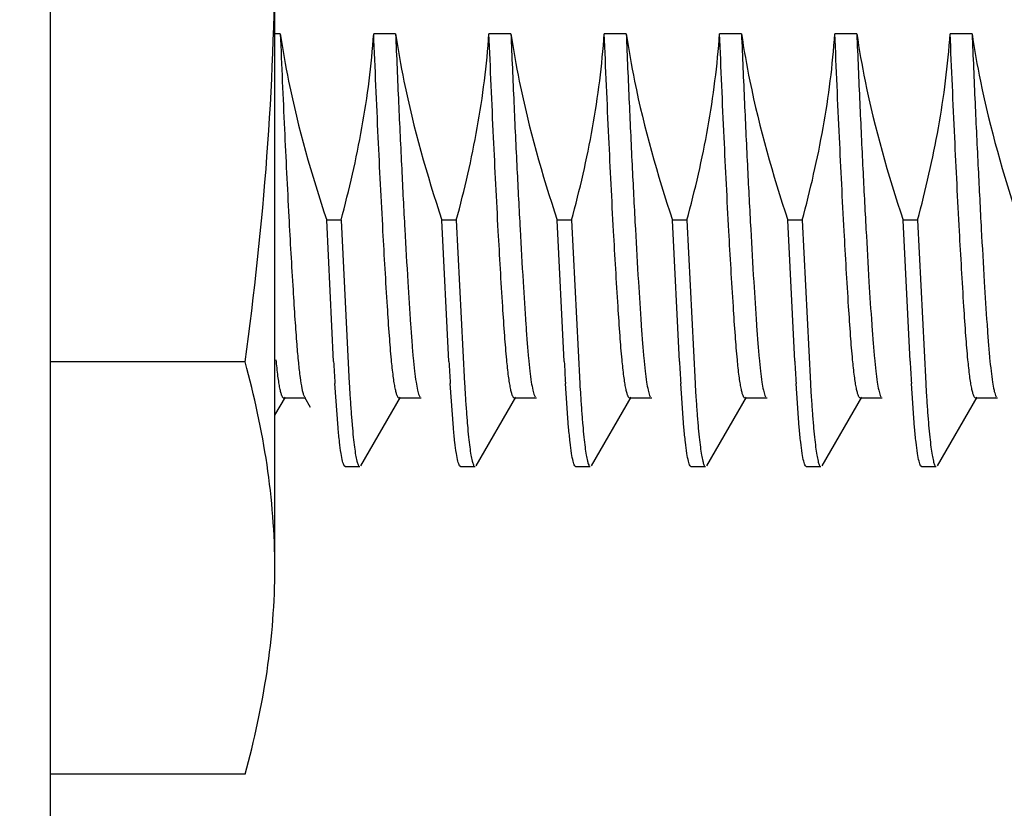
# Model space of a CAD drawing. Header units: inches. Extents: x 0 to 34, y 0 to 22.
# Tile 45 of 55: x 21.973 to 22.21, y 17.28 to 17.47. Entities that reach past the tile are written whole.
import ezdxf

# ---------------------------------------------------------------- set-up
doc = ezdxf.new("R2010")
doc.units = ezdxf.units.IN
doc.header["$LTSCALE"] = 1.87
doc.header["$MEASUREMENT"] = 0
doc.layers.get('0').update_dxf_attribs({"linetype": 'CONTINUOUS'})
doc.layers.add('DIMENSIONS', color=7, linetype='CONTINUOUS')
doc.styles.get("Standard").update_dxf_attribs({"font": 'txt', "width": 0.8})
doc.dimstyles.new('DIMSTYLE_1', dxfattribs={"dimtxt": 0.125, "dimasz": 0.18, "dimexe": 0.125, "dimexo": 0.0625, "dimgap": 0.0625, "dimtad": 0, "dimtih": 1, "dimtoh": 1, "dimdec": 3, "dimzin": 4, "dimdsep": 46, "dimtxsty": 'STANDARD', "dimblk": '_FILLED', "dimblk1": '_FILLED', "dimblk2": '_FILLED', "dimcen": 0.09, "dimadec": 0, "dimazin": 0, "dimtp": 0.01, "dimtm": 0.01, "dimtfac": 1, "dimtdec": 3, "dimtofl": 0, "dimtmove": 0, "dimatfit": 3, "dimldrblk": '_FILLED', "dimfxl": 1, "dimtolj": 1, "dimtzin": 4, "dimarcsym": 0})

# ---------------------------------------------------------------- blocks, each defined once
blk = doc.blocks.new('_FILLED')
at = {"color": 0, "linetype": 'BYBLOCK'}
blk.add_solid([(0, 0), (-1, 0.1736111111), (-1, -0.1736111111)], dxfattribs=at)
blk = doc.blocks.new('*D3')
at = {"layer": 'DIMENSIONS', "color": 2, "linetype": 'CONTINUOUS'}
for p, q in [((19.2781019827, 19.4786858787), (24.8892428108, 19.4786858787)), ((24.7642428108, 19.4786858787), (24.7642428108, 17.4036858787)), ((24.7642428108, 15.0786858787), (24.7642428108, 17.1536858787)), ((19.2781019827, 15.0786858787), (24.8892428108, 15.0786858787))]:
    blk.add_line(p, q, dxfattribs=at)
at = {"layer": 'DIMENSIONS', "color": 2, "linetype": 'CONTINUOUS', "xscale": 0.18, "yscale": 0.18, "zscale": 0.18}
for p, rotation in [((24.7642428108, 19.4786858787), 90), ((24.7642428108, 15.0786858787), 270)]:
    blk.add_blockref('_FILLED', p, dxfattribs=dict(at, rotation=rotation))
at = {"layer": 'DIMENSIONS', "color": 2, "linetype": 'CONTINUOUS', "insert": (24.7642428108, 17.3411858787), "char_height": 0.125, "width": 1.425, "attachment_point": 2, "line_spacing_factor": 0.9}
blk.add_mtext('4.400{\\Ftxt.shx;\\W1.000000;\\H0.125000; }[111.76]', dxfattribs=at)
blk = doc.blocks.new('*D4')
at = {"layer": 'DIMENSIONS', "color": 2, "linetype": 'CONTINUOUS'}
for p, q in [((23.4960885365, 19.4786858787), (23.4960885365, 19.8386858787)), ((19.2781019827, 19.4786858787), (23.6210885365, 19.4786858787)), ((13.2281019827, 17.0456858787), (23.6210885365, 17.0456858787)), ((23.4960885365, 17.0456858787), (23.4960885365, 16.6856858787))]:
    blk.add_line(p, q, dxfattribs=at)
at = {"layer": 'DIMENSIONS', "color": 2, "linetype": 'CONTINUOUS', "xscale": 0.18, "yscale": 0.18, "zscale": 0.18}
for p, rotation in [((23.4960885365, 19.4786858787), 270), ((23.4960885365, 17.0456858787), 90)]:
    blk.add_blockref('_FILLED', p, dxfattribs=dict(at, rotation=rotation))
at = {"layer": 'DIMENSIONS', "color": 2, "linetype": 'CONTINUOUS', "insert": (23.4960885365, 18.3246858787), "char_height": 0.125, "width": 1.225, "attachment_point": 2, "line_spacing_factor": 0.9}
blk.add_mtext('2.433{\\Ftxt.shx;\\W1.000000;\\H0.125000; }[61.8]', dxfattribs=at)

msp = doc.modelspace()

# ---------------------------------------------------------------- linework, layer by layer
at = {"color": 7, "linetype": 'CONTINUOUS'}
for p, q in [((21.9804358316, 19.7844757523), (21.9804506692, 14.7832961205)), ((22.0346001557, 17.3379176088), (22.0345956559, 17.5157859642)), ((22.0359111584, 17.4666568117), (22.0345968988, 17.4666567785)), ((22.0636889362, 17.4666575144), (22.0584133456, 17.466657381)), ((22.091466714, 17.4666582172), (22.0861911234, 17.4666580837)), ((22.1192444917, 17.4666589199), (22.1139689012, 17.4666587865)), ((22.1470222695, 17.4666596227), (22.141746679, 17.4666594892)), ((22.1748000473, 17.4666603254), (22.1695244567, 17.4666601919)), ((22.202577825, 17.4666610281), (22.1973022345, 17.4666608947)), ((22.050537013, 17.4217081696), (22.0470873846, 17.4217080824)), ((22.0487539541, 17.3877243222), (22.0470873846, 17.4217080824)), ((22.050537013, 17.4217081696), (22.0525145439, 17.3824213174)), ((22.0783147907, 17.4217088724), (22.0748651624, 17.4217087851)), ((22.0765317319, 17.387725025), (22.0748651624, 17.4217087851)), ((22.0783147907, 17.4217088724), (22.0802923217, 17.3824220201)), ((22.1060925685, 17.4217095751), (22.1026429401, 17.4217094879)), ((22.1043095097, 17.3877257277), (22.1026429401, 17.4217094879)), ((22.1060925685, 17.4217095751), (22.1080700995, 17.3824227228)), ((22.1338703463, 17.4217102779), (22.1304207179, 17.4217101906)), ((22.1320872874, 17.3877264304), (22.1304207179, 17.4217101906)), ((22.1338703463, 17.4217102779), (22.1358478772, 17.3824234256)), ((22.161648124, 17.4217109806), (22.1581984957, 17.4217108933)), ((22.1598650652, 17.3877271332), (22.1581984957, 17.4217108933)), ((22.161648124, 17.4217109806), (22.163625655, 17.3824241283)), ((22.1894259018, 17.4217116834), (22.1859762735, 17.4217115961)), ((22.187642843, 17.3877278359), (22.1859762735, 17.4217115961)), ((22.1894259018, 17.4217116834), (22.1914034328, 17.3824248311)), ((22.0274691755, 17.3875695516), (21.9804506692, 17.3875683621)), ((22.0498289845, 17.3717222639), (22.0490649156, 17.3824212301)), ((22.0776067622, 17.3717229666), (22.0768426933, 17.3824219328)), ((22.10538454, 17.3717236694), (22.1046204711, 17.3824226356)), ((22.1331623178, 17.3717243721), (22.1323982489, 17.3824233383)), ((22.1609400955, 17.3717250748), (22.1601760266, 17.382424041)), ((22.1887178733, 17.3717257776), (22.1879538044, 17.3824247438)), ((22.0345992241, 17.374740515), (22.0371328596, 17.3791187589)), ((22.0420667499, 17.3788241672), (22.0367911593, 17.3788240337)), ((22.0415653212, 17.3794827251), (22.0417252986, 17.3791408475)), ((22.0417250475, 17.3791188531), (22.0431352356, 17.3766823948)), ((22.0553398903, 17.3625807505), (22.0649106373, 17.3791194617)), ((22.0698445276, 17.3788248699), (22.0645689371, 17.3788247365)), ((22.069343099, 17.3794834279), (22.0695030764, 17.3791415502)), ((22.0831176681, 17.3625814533), (22.0926884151, 17.3791201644)), ((22.0976223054, 17.3788255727), (22.0923467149, 17.3788254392)), ((22.0971208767, 17.3794841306), (22.0972808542, 17.3791422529)), ((22.1108954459, 17.362582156), (22.1204661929, 17.3791208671)), ((22.1254000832, 17.3788262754), (22.1201244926, 17.378826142)), ((22.1248986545, 17.3794848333), (22.1250586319, 17.3791429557)), ((22.1386732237, 17.3625828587), (22.1482439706, 17.3791215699)), ((22.1531778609, 17.3788269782), (22.1479022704, 17.3788268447)), ((22.1526764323, 17.3794855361), (22.1528364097, 17.3791436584)), ((22.1664510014, 17.3625835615), (22.1760217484, 17.3791222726)), ((22.1809556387, 17.3788276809), (22.1756800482, 17.3788275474)), ((22.18045421, 17.3794862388), (22.1806141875, 17.3791443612)), ((22.1942287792, 17.3625842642), (22.2037995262, 17.3791229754)), ((22.2087334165, 17.3788283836), (22.2034578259, 17.3788282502)), ((22.2082319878, 17.3794869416), (22.2083919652, 17.3791450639)), ((22.0515934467, 17.3623244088), (22.0512966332, 17.362580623)), ((22.0550430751, 17.3623244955), (22.0515934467, 17.3623244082)), ((22.0793712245, 17.3623251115), (22.079074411, 17.3625813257)), ((22.0828208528, 17.3623251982), (22.0793712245, 17.362325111)), ((22.1071490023, 17.3623258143), (22.1068521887, 17.3625820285)), ((22.1105986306, 17.362325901), (22.1071490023, 17.3623258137)), ((22.13492678, 17.362326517), (22.1346299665, 17.3625827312)), ((22.1383764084, 17.3623266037), (22.13492678, 17.3623265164)), ((22.1627045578, 17.3623272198), (22.1624077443, 17.362583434)), ((22.1661541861, 17.3623273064), (22.1627045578, 17.3623272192)), ((22.1904823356, 17.3623279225), (22.1901855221, 17.3625841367)), ((22.1939319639, 17.3623280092), (22.1904823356, 17.3623279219)), ((22.0274716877, 17.2882653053), (21.9804506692, 17.2882641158))]:
    msp.add_line(p, q, dxfattribs=at)
for centre, radius, start, end in [((23.2933225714, 17.4580423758), 1.2465535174, 183.2337700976, 183.4779368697), ((23.3211003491, 17.4580430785), 1.2465535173, 183.2337700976, 183.4779368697), ((23.3488781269, 17.4580437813), 1.2465535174, 183.2337700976, 183.4779368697), ((23.3766559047, 17.458044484), 1.2465535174, 183.2337700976, 183.4779368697), ((23.4044336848, 17.4580451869), 1.2465535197, 183.2337700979, 183.4779368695), ((23.4322114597, 17.4580458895), 1.2465535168, 183.2337700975, 183.4779368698), ((23.0567469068, 17.4434962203), 1.0060878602, 183.4802994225, 183.6467403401), ((23.0845246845, 17.443496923), 1.0060878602, 183.4802994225, 183.6467403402), ((23.1123024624, 17.4434976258), 1.0060878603, 183.4802994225, 183.6467403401), ((23.1400802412, 17.4434983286), 1.0060878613, 183.4802994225, 183.64674034), ((23.167858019, 17.4434990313), 1.0060878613, 183.4802994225, 183.64674034), ((23.1956357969, 17.4434997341), 1.0060878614, 183.4802994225, 183.64674034)]:
    msp.add_arc(centre, radius, start, end, dxfattribs=at)
for points, knots in [([(22.0274691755, 17.3875695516), (22.0296735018, 17.4040260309), (22.0332785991, 17.4370556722), (22.0345968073, 17.4702719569), (22.0345963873, 17.4868739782)], [0, 0, 0, 0, 0.5000216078, 1, 1, 1, 1]), ([(22.0359111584, 17.4666568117), (22.0364761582, 17.4628340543), (22.0391783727, 17.4476132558), (22.0434188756, 17.4326991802), (22.0470873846, 17.4217080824)], [0, 0, 0, 0, 0.2500922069, 1, 1, 1, 1]), ([(22.0359111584, 17.4666568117), (22.0362272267, 17.4589876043), (22.036867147, 17.4442865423), (22.0378789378, 17.4237097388), (22.0387450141, 17.4084151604), (22.0393979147, 17.3981524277), (22.0397079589, 17.3937663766), (22.0398682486, 17.391768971)], [0, 0, 0, 0, 0.3070484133, 0.5886339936, 0.824114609, 0.9198417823, 1, 1, 1, 1]), ([(22.050537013, 17.4217081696), (22.0525247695, 17.4290597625), (22.0559546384, 17.4439186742), (22.0578948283, 17.4590608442), (22.0584133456, 17.466657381)], [0, 0, 0, 0, 0.5000449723, 1, 1, 1, 1]), ([(22.0626919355, 17.3881051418), (22.0625063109, 17.3900246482), (22.0621620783, 17.3942953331), (22.0614739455, 17.4046289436), (22.0605458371, 17.4205558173), (22.0594494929, 17.4424689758), (22.05875687, 17.4583219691), (22.0584133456, 17.466657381)], [0, 0, 0, 0, 0.0735365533, 0.1633625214, 0.3949170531, 0.6818821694, 1, 1, 1, 1]), ([(22.0636889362, 17.4666575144), (22.0642539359, 17.462834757), (22.0669561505, 17.4476139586), (22.0711966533, 17.4326998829), (22.0748651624, 17.4217087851)], [0, 0, 0, 0, 0.2500922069, 1, 1, 1, 1]), ([(22.0636889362, 17.4666575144), (22.0639176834, 17.4611071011), (22.0643839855, 17.4502482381), (22.0651174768, 17.4345447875), (22.0658569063, 17.4201771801), (22.0665723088, 17.4076680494), (22.0671423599, 17.3985807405), (22.0675829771, 17.3924632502), (22.0678979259, 17.3887254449), (22.0682251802, 17.3855402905), (22.068560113, 17.3829426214), (22.0689061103, 17.3809834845), (22.0691790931, 17.3798995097), (22.069343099, 17.3794834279)], [0, 0, 0, 0, 0.1906362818, 0.3729881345, 0.5394845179, 0.6843418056, 0.8029670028, 0.8519430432, 0.8948201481, 0.9316832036, 0.9618288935, 0.9846520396, 1, 1, 1, 1]), ([(22.0783147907, 17.4217088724), (22.0803025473, 17.4290604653), (22.0837324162, 17.4439193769), (22.0856726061, 17.4590615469), (22.0861911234, 17.4666580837)], [0, 0, 0, 0, 0.5000449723, 1, 1, 1, 1]), ([(22.0904697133, 17.3881058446), (22.0902840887, 17.390025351), (22.0899398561, 17.3942960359), (22.0892517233, 17.4046296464), (22.0883236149, 17.4205565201), (22.0872272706, 17.4424696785), (22.0865346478, 17.4583226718), (22.0861911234, 17.4666580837)], [0, 0, 0, 0, 0.0735365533, 0.1633625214, 0.3949170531, 0.6818821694, 1, 1, 1, 1]), ([(22.091466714, 17.4666582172), (22.0920317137, 17.4628354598), (22.0947339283, 17.4476146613), (22.0989744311, 17.4327005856), (22.1026429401, 17.4217094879)], [0, 0, 0, 0, 0.2500922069, 1, 1, 1, 1]), ([(22.091466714, 17.4666582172), (22.0916954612, 17.4611078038), (22.0921617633, 17.4502489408), (22.0928952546, 17.4345454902), (22.0936346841, 17.4201778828), (22.0943500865, 17.4076687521), (22.0949201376, 17.3985814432), (22.0953607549, 17.392463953), (22.0956757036, 17.3887261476), (22.096002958, 17.3855409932), (22.0963378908, 17.3829433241), (22.096683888, 17.3809841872), (22.0969568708, 17.3799002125), (22.0971208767, 17.3794841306)], [0, 0, 0, 0, 0.1906362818, 0.3729881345, 0.5394845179, 0.6843418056, 0.8029670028, 0.8519430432, 0.8948201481, 0.9316832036, 0.9618288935, 0.9846520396, 1, 1, 1, 1]), ([(22.1060925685, 17.4217095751), (22.1080803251, 17.429061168), (22.111510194, 17.4439200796), (22.1134503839, 17.4590622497), (22.1139689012, 17.4666587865)], [0, 0, 0, 0, 0.5000449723, 1, 1, 1, 1]), ([(22.118247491, 17.3881065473), (22.1180618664, 17.3900260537), (22.1177176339, 17.3942967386), (22.117029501, 17.4046303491), (22.1161013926, 17.4205572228), (22.1150050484, 17.4424703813), (22.1143124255, 17.4583233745), (22.1139689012, 17.4666587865)], [0, 0, 0, 0, 0.0735365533, 0.1633625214, 0.3949170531, 0.6818821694, 1, 1, 1, 1]), ([(22.1192444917, 17.4666589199), (22.1198094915, 17.4628361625), (22.122511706, 17.447615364), (22.1267522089, 17.4327012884), (22.1304207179, 17.4217101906)], [0, 0, 0, 0, 0.2500922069, 1, 1, 1, 1]), ([(22.1192444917, 17.4666589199), (22.1194732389, 17.4611085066), (22.1199395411, 17.4502496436), (22.1206730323, 17.4345461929), (22.1214124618, 17.4201785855), (22.1221278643, 17.4076694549), (22.1226979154, 17.398582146), (22.1231385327, 17.3924646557), (22.1234534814, 17.3887268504), (22.1237807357, 17.385541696), (22.1241156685, 17.3829440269), (22.1244616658, 17.38098489), (22.1247346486, 17.3799009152), (22.1248986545, 17.3794848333)], [0, 0, 0, 0, 0.1906362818, 0.3729881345, 0.5394845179, 0.6843418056, 0.8029670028, 0.8519430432, 0.8948201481, 0.9316832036, 0.9618288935, 0.9846520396, 1, 1, 1, 1]), ([(22.1338703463, 17.4217102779), (22.1358581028, 17.4290618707), (22.1392879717, 17.4439207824), (22.1412281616, 17.4590629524), (22.141746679, 17.4666594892)], [0, 0, 0, 0, 0.5000449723, 1, 1, 1, 1]), ([(22.1460252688, 17.3881072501), (22.1458396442, 17.3900267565), (22.1454954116, 17.3942974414), (22.1448072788, 17.4046310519), (22.1438791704, 17.4205579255), (22.1427828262, 17.442471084), (22.1420902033, 17.4583240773), (22.141746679, 17.4666594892)], [0, 0, 0, 0, 0.0735365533, 0.1633625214, 0.3949170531, 0.6818821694, 1, 1, 1, 1]), ([(22.1470222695, 17.4666596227), (22.1475872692, 17.4628368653), (22.1502894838, 17.4476160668), (22.1545299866, 17.4327019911), (22.1581984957, 17.4217108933)], [0, 0, 0, 0, 0.2500922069, 1, 1, 1, 1]), ([(22.1470222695, 17.4666596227), (22.1472510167, 17.4611092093), (22.1477173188, 17.4502503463), (22.1484508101, 17.4345468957), (22.1491902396, 17.4201792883), (22.1499056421, 17.4076701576), (22.1504756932, 17.3985828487), (22.1509163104, 17.3924653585), (22.1512312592, 17.3887275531), (22.1515585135, 17.3855423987), (22.1518934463, 17.3829447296), (22.1522394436, 17.3809855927), (22.1525124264, 17.379901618), (22.1526764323, 17.3794855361)], [0, 0, 0, 0, 0.1906362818, 0.3729881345, 0.5394845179, 0.6843418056, 0.8029670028, 0.8519430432, 0.8948201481, 0.9316832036, 0.9618288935, 0.9846520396, 1, 1, 1, 1]), ([(22.161648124, 17.4217109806), (22.1636358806, 17.4290625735), (22.1670657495, 17.4439214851), (22.1690059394, 17.4590636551), (22.1695244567, 17.4666601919)], [0, 0, 0, 0, 0.5000449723, 1, 1, 1, 1]), ([(22.1738030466, 17.3881079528), (22.173617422, 17.3900274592), (22.1732731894, 17.3942981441), (22.1725850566, 17.4046317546), (22.1716569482, 17.4205586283), (22.1705606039, 17.4424717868), (22.1698679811, 17.45832478), (22.1695244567, 17.4666601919)], [0, 0, 0, 0, 0.0735365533, 0.1633625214, 0.3949170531, 0.6818821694, 1, 1, 1, 1]), ([(22.1748000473, 17.4666603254), (22.175365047, 17.462837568), (22.1780672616, 17.4476167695), (22.1823077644, 17.4327026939), (22.1859762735, 17.4217115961)], [0, 0, 0, 0, 0.2500922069, 1, 1, 1, 1]), ([(22.1748000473, 17.4666603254), (22.1750287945, 17.4611099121), (22.1754950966, 17.4502510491), (22.1762285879, 17.4345475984), (22.1769680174, 17.420179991), (22.1776834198, 17.4076708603), (22.178253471, 17.3985835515), (22.1786940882, 17.3924660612), (22.179009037, 17.3887282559), (22.1793362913, 17.3855431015), (22.1796712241, 17.3829454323), (22.1800172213, 17.3809862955), (22.1802902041, 17.3799023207), (22.18045421, 17.3794862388)], [0, 0, 0, 0, 0.1906362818, 0.3729881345, 0.5394845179, 0.6843418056, 0.8029670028, 0.8519430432, 0.8948201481, 0.9316832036, 0.9618288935, 0.9846520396, 1, 1, 1, 1]), ([(22.1894259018, 17.4217116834), (22.1914136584, 17.4290632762), (22.1948435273, 17.4439221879), (22.1967837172, 17.4590643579), (22.1973022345, 17.4666608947)], [0, 0, 0, 0, 0.5000449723, 1, 1, 1, 1]), ([(22.2015808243, 17.3881086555), (22.2013951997, 17.3900281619), (22.2010509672, 17.3942988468), (22.2003628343, 17.4046324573), (22.1994347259, 17.420559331), (22.1983383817, 17.4424724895), (22.1976457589, 17.4583254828), (22.1973022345, 17.4666608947)], [0, 0, 0, 0, 0.0735365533, 0.1633625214, 0.3949170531, 0.6818821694, 1, 1, 1, 1]), ([(22.202577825, 17.4666610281), (22.2031428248, 17.4628382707), (22.2058450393, 17.4476174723), (22.2100855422, 17.4327033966), (22.2137540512, 17.4217122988)], [0, 0, 0, 0, 0.2500922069, 1, 1, 1, 1]), ([(22.202577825, 17.4666610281), (22.2028065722, 17.4611106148), (22.2032728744, 17.4502517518), (22.2040063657, 17.4345483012), (22.2047457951, 17.4201806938), (22.2054611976, 17.4076715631), (22.2060312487, 17.3985842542), (22.206471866, 17.3924667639), (22.2067868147, 17.3887289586), (22.2071140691, 17.3855438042), (22.2074490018, 17.3829461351), (22.2077949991, 17.3809869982), (22.2080679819, 17.3799030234), (22.2082319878, 17.3794869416)], [0, 0, 0, 0, 0.1906362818, 0.3729881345, 0.5394845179, 0.6843418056, 0.8029670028, 0.8519430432, 0.8948201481, 0.9316832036, 0.9618288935, 0.9846520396, 1, 1, 1, 1]), ([(22.0398682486, 17.391768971), (22.0399859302, 17.3903025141), (22.0402185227, 17.3876395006), (22.0406177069, 17.3840939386), (22.0409833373, 17.3816951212), (22.0413080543, 17.3802622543), (22.0414749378, 17.3797120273), (22.0415653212, 17.3794827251)], [0, 0, 0, 0, 0.3552103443, 0.6453295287, 0.8615155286, 0.9404899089, 1, 1, 1, 1]), ([(22.0367913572, 17.3788371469), (22.03669418, 17.3788407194), (22.0365454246, 17.3789756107), (22.0364108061, 17.3792017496), (22.0362309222, 17.3796011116), (22.0360264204, 17.3802834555), (22.0357935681, 17.3813200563), (22.0355642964, 17.382637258), (22.0352398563, 17.3849263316), (22.0350420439, 17.3867819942), (22.0349141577, 17.3881044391)], [0, 0, 0, 0, 0.030418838, 0.0540319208, 0.0843668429, 0.1662151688, 0.2768870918, 0.4163916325, 0.5843923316, 1, 1, 1, 1]), ([(22.064569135, 17.3788378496), (22.0644719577, 17.3788414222), (22.0643232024, 17.3789763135), (22.0641885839, 17.3792024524), (22.0640086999, 17.3796018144), (22.0638041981, 17.3802841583), (22.0635713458, 17.3813207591), (22.0633420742, 17.3826379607), (22.0630176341, 17.3849270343), (22.0628198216, 17.3867826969), (22.0626919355, 17.3881051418)], [0, 0, 0, 0, 0.030418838, 0.0540319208, 0.0843668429, 0.1662151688, 0.2768870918, 0.4163916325, 0.5843923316, 1, 1, 1, 1]), ([(22.0923469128, 17.3788385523), (22.0922497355, 17.3788421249), (22.0921009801, 17.3789770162), (22.0919663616, 17.3792031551), (22.0917864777, 17.3796025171), (22.0915819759, 17.380284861), (22.0913491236, 17.3813214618), (22.0911198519, 17.3826386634), (22.0907954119, 17.384927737), (22.0905975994, 17.3867833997), (22.0904697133, 17.3881058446)], [0, 0, 0, 0, 0.030418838, 0.0540319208, 0.0843668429, 0.1662151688, 0.2768870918, 0.4163916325, 0.5843923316, 1, 1, 1, 1]), ([(22.1201246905, 17.3788392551), (22.1200275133, 17.3788428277), (22.1198787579, 17.3789777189), (22.1197441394, 17.3792038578), (22.1195642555, 17.3796032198), (22.1193597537, 17.3802855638), (22.1191269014, 17.3813221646), (22.1188976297, 17.3826393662), (22.1185731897, 17.3849284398), (22.1183753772, 17.3867841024), (22.118247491, 17.3881065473)], [0, 0, 0, 0, 0.030418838, 0.0540319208, 0.0843668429, 0.1662151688, 0.2768870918, 0.4163916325, 0.5843923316, 1, 1, 1, 1]), ([(22.1479024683, 17.3788399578), (22.147805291, 17.3788435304), (22.1476565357, 17.3789784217), (22.1475219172, 17.3792045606), (22.1473420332, 17.3796039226), (22.1471375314, 17.3802862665), (22.1469046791, 17.3813228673), (22.1466754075, 17.3826400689), (22.1463509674, 17.3849291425), (22.146153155, 17.3867848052), (22.1460252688, 17.3881072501)], [0, 0, 0, 0, 0.030418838, 0.0540319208, 0.0843668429, 0.1662151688, 0.2768870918, 0.4163916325, 0.5843923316, 1, 1, 1, 1]), ([(22.1756802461, 17.3788406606), (22.1755830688, 17.3788442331), (22.1754343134, 17.3789791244), (22.175299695, 17.3792052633), (22.175119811, 17.3796046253), (22.1749153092, 17.3802869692), (22.1746824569, 17.38132357), (22.1744531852, 17.3826407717), (22.1741287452, 17.3849298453), (22.1739309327, 17.3867855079), (22.1738030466, 17.3881079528)], [0, 0, 0, 0, 0.030418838, 0.0540319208, 0.0843668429, 0.1662151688, 0.2768870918, 0.4163916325, 0.5843923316, 1, 1, 1, 1]), ([(22.2034580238, 17.3788413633), (22.2033608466, 17.3788449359), (22.2032120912, 17.3789798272), (22.2030774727, 17.3792059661), (22.2028975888, 17.3796053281), (22.202693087, 17.380287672), (22.2024602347, 17.3813242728), (22.202230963, 17.3826414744), (22.201906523, 17.384930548), (22.2017087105, 17.3867862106), (22.2015808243, 17.3881086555)], [0, 0, 0, 0, 0.030418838, 0.0540319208, 0.0843668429, 0.1662151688, 0.2768870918, 0.4163916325, 0.5843923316, 1, 1, 1, 1]), ([(22.0346001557, 17.3379176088), (22.0346000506, 17.3420711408), (22.0342740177, 17.3503995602), (22.0323604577, 17.3670649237), (22.0296533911, 17.3794187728), (22.0274691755, 17.3875695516)], [0, 0, 0, 0, 0.2477789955, 0.4966092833, 1, 1, 1, 1]), ([(22.0526961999, 17.3795043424), (22.0527772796, 17.3782345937), (22.0529377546, 17.3758456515), (22.0532027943, 17.372494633), (22.0534736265, 17.3696090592), (22.0537495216, 17.3672013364), (22.0540264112, 17.365277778), (22.0543045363, 17.3638506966), (22.0545500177, 17.3629650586), (22.0547695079, 17.3625215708), (22.0548863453, 17.3623852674), (22.0549467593, 17.3623514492)], [0, 0, 0, 0, 0.2194073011, 0.4128785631, 0.5796640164, 0.7191417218, 0.8308404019, 0.9144952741, 0.9702391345, 0.9880607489, 1, 1, 1, 1]), ([(22.0804739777, 17.3795050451), (22.0805550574, 17.3782352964), (22.0807155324, 17.3758463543), (22.080980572, 17.3724953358), (22.0812514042, 17.369609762), (22.0815272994, 17.3672020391), (22.0818041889, 17.3652784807), (22.082082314, 17.3638513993), (22.0823277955, 17.3629657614), (22.0825472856, 17.3625222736), (22.0826641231, 17.3623859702), (22.082724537, 17.3623521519)], [0, 0, 0, 0, 0.2194073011, 0.4128785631, 0.5796640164, 0.7191417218, 0.8308404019, 0.9144952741, 0.9702391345, 0.9880607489, 1, 1, 1, 1]), ([(22.1082517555, 17.3795057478), (22.1083328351, 17.3782359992), (22.1084933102, 17.375847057), (22.1087583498, 17.3724960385), (22.109029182, 17.3696104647), (22.1093050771, 17.3672027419), (22.1095819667, 17.3652791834), (22.1098600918, 17.363852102), (22.1101055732, 17.3629664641), (22.1103250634, 17.3625229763), (22.1104419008, 17.3623866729), (22.1105023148, 17.3623528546)], [0, 0, 0, 0, 0.2194073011, 0.4128785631, 0.5796640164, 0.7191417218, 0.8308404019, 0.9144952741, 0.9702391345, 0.9880607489, 1, 1, 1, 1]), ([(22.1360295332, 17.3795064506), (22.1361106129, 17.3782367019), (22.1362710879, 17.3758477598), (22.1365361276, 17.3724967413), (22.1368069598, 17.3696111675), (22.1370828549, 17.3672034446), (22.1373597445, 17.3652798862), (22.1376378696, 17.3638528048), (22.137883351, 17.3629671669), (22.1381028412, 17.362523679), (22.1382196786, 17.3623873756), (22.1382800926, 17.3623535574)], [0, 0, 0, 0, 0.2194073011, 0.4128785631, 0.5796640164, 0.7191417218, 0.8308404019, 0.9144952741, 0.9702391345, 0.9880607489, 1, 1, 1, 1]), ([(22.163807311, 17.3795071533), (22.1638883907, 17.3782374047), (22.1640488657, 17.3758484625), (22.1643139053, 17.372497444), (22.1645847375, 17.3696118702), (22.1648606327, 17.3672041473), (22.1651375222, 17.3652805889), (22.1654156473, 17.3638535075), (22.1656611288, 17.3629678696), (22.165880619, 17.3625243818), (22.1659974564, 17.3623880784), (22.1660578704, 17.3623542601)], [0, 0, 0, 0, 0.2194073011, 0.4128785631, 0.5796640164, 0.7191417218, 0.8308404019, 0.9144952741, 0.9702391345, 0.9880607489, 1, 1, 1, 1]), ([(22.1915850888, 17.3795078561), (22.1916661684, 17.3782381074), (22.1918266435, 17.3758491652), (22.1920916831, 17.3724981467), (22.1923625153, 17.3696125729), (22.1926384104, 17.3672048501), (22.1929153, 17.3652812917), (22.1931934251, 17.3638542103), (22.1934389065, 17.3629685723), (22.1936583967, 17.3625250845), (22.1937752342, 17.3623887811), (22.1938356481, 17.3623549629)], [0, 0, 0, 0, 0.2194073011, 0.4128785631, 0.5796640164, 0.7191417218, 0.8308404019, 0.9144952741, 0.9702391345, 0.9880607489, 1, 1, 1, 1]), ([(22.0512966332, 17.362580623), (22.0512182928, 17.3627160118), (22.0510774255, 17.3630692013), (22.0508012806, 17.3640499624), (22.0504897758, 17.3657961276), (22.0501380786, 17.3684906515), (22.0499340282, 17.3705578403), (22.0498289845, 17.3717222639)], [0, 0, 0, 0, 0.0505287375, 0.1219731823, 0.3291948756, 0.6223269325, 1, 1, 1, 1]), ([(22.079074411, 17.3625813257), (22.0789960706, 17.3627167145), (22.0788552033, 17.363069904), (22.0785790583, 17.3640506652), (22.0782675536, 17.3657968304), (22.0779158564, 17.3684913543), (22.0777118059, 17.370558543), (22.0776067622, 17.3717229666)], [0, 0, 0, 0, 0.0505287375, 0.1219731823, 0.3291948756, 0.6223269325, 1, 1, 1, 1]), ([(22.1068521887, 17.3625820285), (22.1067738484, 17.3627174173), (22.106632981, 17.3630706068), (22.1063568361, 17.3640513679), (22.1060453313, 17.3657975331), (22.1056936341, 17.368492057), (22.1054895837, 17.3705592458), (22.10538454, 17.3717236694)], [0, 0, 0, 0, 0.0505287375, 0.1219731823, 0.3291948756, 0.6223269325, 1, 1, 1, 1]), ([(22.1346299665, 17.3625827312), (22.1345516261, 17.36271812), (22.1344107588, 17.3630713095), (22.1341346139, 17.3640520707), (22.1338231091, 17.3657982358), (22.1334714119, 17.3684927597), (22.1332673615, 17.3705599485), (22.1331623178, 17.3717243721)], [0, 0, 0, 0, 0.0505287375, 0.1219731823, 0.3291948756, 0.6223269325, 1, 1, 1, 1]), ([(22.1624077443, 17.362583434), (22.1623294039, 17.3627188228), (22.1621885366, 17.3630720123), (22.1619123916, 17.3640527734), (22.1616008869, 17.3657989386), (22.1612491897, 17.3684934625), (22.1610451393, 17.3705606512), (22.1609400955, 17.3717250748)], [0, 0, 0, 0, 0.0505287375, 0.1219731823, 0.3291948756, 0.6223269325, 1, 1, 1, 1]), ([(22.1901855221, 17.3625841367), (22.1901071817, 17.3627195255), (22.1899663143, 17.363072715), (22.1896901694, 17.3640534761), (22.1893786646, 17.3657996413), (22.1890269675, 17.3684941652), (22.188822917, 17.370561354), (22.1887178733, 17.3717257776)], [0, 0, 0, 0, 0.0505287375, 0.1219731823, 0.3291948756, 0.6223269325, 1, 1, 1, 1]), ([(22.0274716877, 17.2882653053), (22.0296554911, 17.2964161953), (22.0323619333, 17.3087701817), (22.034274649, 17.3254356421), (22.0346002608, 17.3337640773), (22.0346001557, 17.3379176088)], [0, 0, 0, 0, 0.5033907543, 0.7522210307, 1, 1, 1, 1])]:
    msp.add_open_spline(points, degree=3, knots=knots, dxfattribs=at)

# ---------------------------------------------------------------- dimensions: what is measured, and where the dimension line sits
at = {"layer": 'DIMENSIONS', "color": 2, "linetype": 'CONTINUOUS'}
for base, p1, picture, middle in [((23.4960885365, 19.4786858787), (13.1656019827, 17.0456858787), '*D4', (23.4960885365, 18.2621858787)), ((24.7642428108, 19.4786858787), (19.2156019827, 15.0786858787), '*D3', (24.7642428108, 17.2786858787))]:
    dim = msp.add_linear_dim(base=base, p1=p1, p2=(19.2156019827, 19.4786858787), angle=90, dimstyle='DIMSTYLE_1', dxfattribs=at)
    dim.commit()
    dim.dimension.update_dxf_attribs({"geometry": picture, "text_midpoint": middle, "dimtype": 160})

doc.saveas('drawing.dxf')
